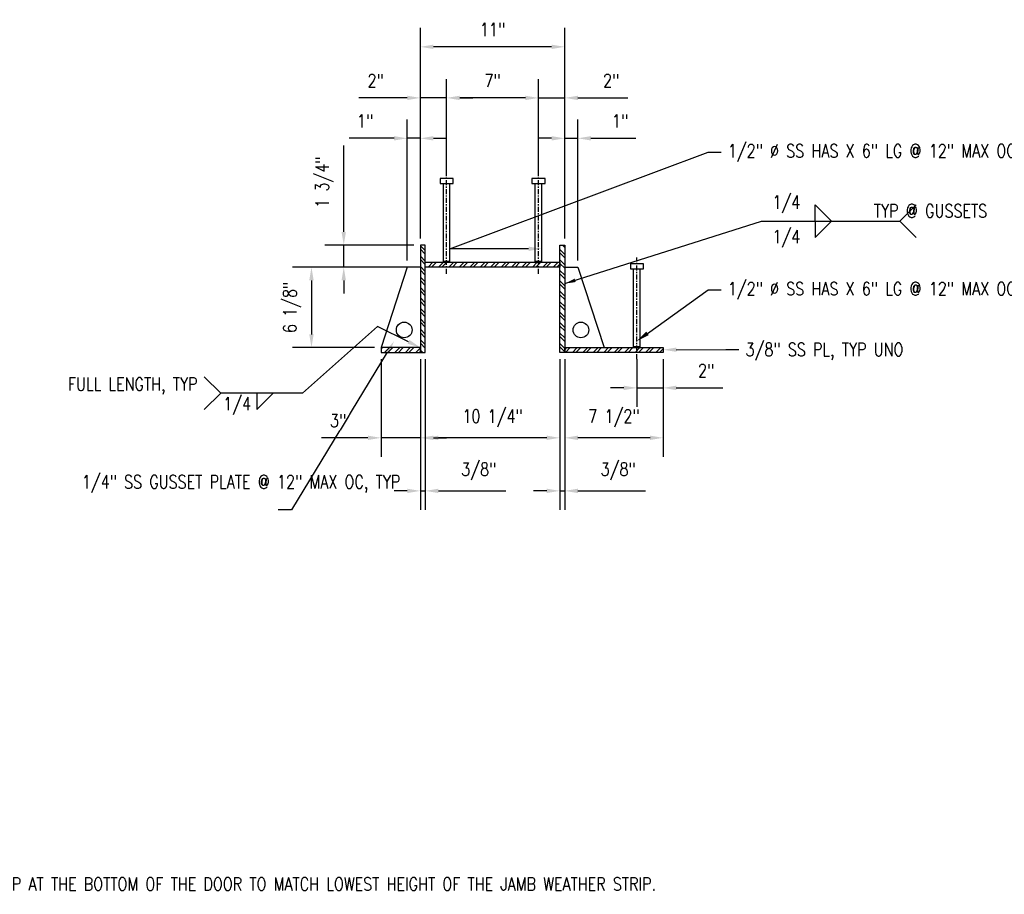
# Model space of a CAD drawing. Header units: inches. Extents: x -969 to 2573, y -473 to 654.
# Tile 13 of 33: x 257 to 332, y -85 to -18. Entities that reach past the tile are written whole.
import ezdxf
from ezdxf import colors
from ezdxf.entities.mleader import LeaderData, LeaderLine
from ezdxf.enums import TextEntityAlignment as Align
from ezdxf.math import Vec2, Vec3

# ---------------------------------------------------------------- set-up
doc = ezdxf.new("R2010")
doc.units = ezdxf.units.IN
doc.header["$LTSCALE"] = 0.5
doc.header["$MEASUREMENT"] = 0
doc.linetypes.add('CENTER2', pattern=[1.125, 0.75, -0.125, 0.125, -0.125])
doc.layers.get('DEFPOINTS').update_dxf_attribs({"color": 140})
for name, color, linetype in [('S-ANNO-DIMS', 1, 'Continuous'), ('S-ANNO-SYMB', 2, 'Continuous'), ('S-ANNO-TEXT', 2, 'Continuous'), ('S-DETL-CNTR', 1, 'CENTER2'), ('S-DETL-MEDM', 3, 'Continuous'), ('S-DETL-PATT', 1, 'Continuous')]:
    doc.layers.add(name, color=color, linetype=linetype)
doc.styles.add('Annotative', font='romans.shx', dxfattribs={"width": 0.8, "height": 0.125})
doc.styles.get("Standard").update_dxf_attribs({"font": 'arial.ttf'})
doc.dimstyles.new('Annotative', dxfattribs={"dimscale": 0, "dimtxt": 0.125, "dimasz": 0.125, "dimexe": 0.18, "dimexo": 0.0625, "dimgap": 0.09, "dimtad": 1, "dimdec": 3, "dimzin": 3, "dimdsep": 46, "dimlunit": 4, "dimtxsty": 'Annotative', "dimcen": 0.09, "dimclrt": 2, "dimazin": 2, "dimtfac": 1, "dimtdec": 3, "dimtmove": 0, "dimatfit": 0, "dimfxl": 1, "dimtfill": 1, "dimfrac": 2, "dimtolj": 1, "dimtzin": 0, "dimarcsym": 0})
doc.dimstyles.new('ISO-25', dxfattribs={"dimtxt": 2.5, "dimasz": 2.5, "dimexe": 1.25, "dimexo": 0.625, "dimtad": 1, "dimtxsty": 'Standard', "dimcen": 2.5, "dimadec": 0, "dimazin": 0, "dimtfac": 1, "dimtmove": 0, "dimatfit": 3, "dimfxl": 1, "dimarcsym": 0})
pattern_1 = [(45, (-271.4748, 42.8204), (-0.39774756, 0.39774756), []), (45, (-271.20965, 42.8204), (-0.39774756, 0.39774756), [])]
pattern_2 = [(135, (-271.4748, 42.8204), (-0.39774756, -0.39774756), []), (135, (-271.4748, 43.08556), (-0.39774756, -0.39774756), [])]

# ---------------------------------------------------------------- blocks, each defined once
blk = doc.blocks.new('_DotBlank')
at = {"color": 0, "linetype": 'ByBlock', "lineweight": -2}
blk.add_line((-0.5, 0), (-1, 0), dxfattribs=at)
blk.add_circle((0, 0), 0.5, dxfattribs=at)
blk = doc.blocks.new('*D116')
at = {"layer": 'DEFPOINTS', "color": 0, "transparency": 16777216}
for p in [(298.577, -43.623), (306.077, -43.623), (298.577, -50.119)]:
    blk.add_point(p, dxfattribs=at)
at = {"layer": 'S-ANNO-DIMS', "color": 0, "lineweight": -2, "transparency": 16777216}
for p, q in [((298.577, -44.123), (298.577, -51.559)), ((306.077, -44.123), (306.077, -51.559)), ((305.077, -50.119), (299.577, -50.119))]:
    blk.add_line(p, q, dxfattribs=at)
at = {"layer": 'S-ANNO-DIMS', "color": 0, "transparency": 16777216}
for points in [[(299.577, -49.952), (299.577, -50.286), (298.577, -50.119)], [(305.077, -49.952), (305.077, -50.286), (306.077, -50.119)]]:
    blk.add_solid(points, dxfattribs=at)
at = {"layer": 'S-ANNO-DIMS', "color": 2, "transparency": 16777216, "insert": (302.327, -48.637), "char_height": 1, "attachment_point": 5, "style": 'Annotative', "bg_fill": 3, "box_fill_scale": 1.25, "bg_fill_color": 256, "bg_fill_true_color": 13158600, "bg_fill_transparency": 0}
blk.add_mtext('\\A1;7 1/2"', dxfattribs=at)
blk = doc.blocks.new('*D117')
at = {"layer": 'DEFPOINTS', "color": 0, "transparency": 16777216}
for p in [(298.202, -43.623), (298.577, -43.623), (298.202, -54.16)]:
    blk.add_point(p, dxfattribs=at)
at = {"layer": 'S-ANNO-DIMS', "color": 0, "lineweight": -2, "transparency": 16777216}
for p, q in [((298.202, -44.123), (298.202, -55.6)), ((298.577, -44.123), (298.577, -55.6)), ((297.202, -54.16), (296.202, -54.16)), ((298.202, -54.16), (298.577, -54.16)), ((299.577, -54.16), (304.722, -54.16))]:
    blk.add_line(p, q, dxfattribs=at)
at = {"layer": 'S-ANNO-DIMS', "color": 0, "transparency": 16777216}
for points in [[(297.202, -53.993), (297.202, -54.327), (298.202, -54.16)], [(299.577, -53.993), (299.577, -54.327), (298.577, -54.16)]]:
    blk.add_solid(points, dxfattribs=at)
at = {"layer": 'S-ANNO-DIMS', "color": 2, "transparency": 16777216, "insert": (302.65, -52.678), "char_height": 1, "attachment_point": 5, "style": 'Annotative', "bg_fill": 3, "box_fill_scale": 1.25, "bg_fill_color": 256, "bg_fill_true_color": 13158600, "bg_fill_transparency": 0}
blk.add_mtext('\\A1;3/8"', dxfattribs=at)
blk = doc.blocks.new('*D118')
at = {"layer": 'DEFPOINTS', "color": 0, "transparency": 16777216}
for p in [(287.952, -43.623), (298.202, -43.623), (287.952, -50.119)]:
    blk.add_point(p, dxfattribs=at)
at = {"layer": 'S-ANNO-DIMS', "color": 0, "lineweight": -2, "transparency": 16777216}
for p, q in [((287.952, -44.123), (287.952, -51.559)), ((298.202, -44.123), (298.202, -51.559)), ((297.202, -50.119), (288.952, -50.119))]:
    blk.add_line(p, q, dxfattribs=at)
at = {"layer": 'S-ANNO-DIMS', "color": 0, "transparency": 16777216}
for points in [[(288.952, -49.952), (288.952, -50.286), (287.952, -50.119)], [(297.202, -49.952), (297.202, -50.286), (298.202, -50.119)]]:
    blk.add_solid(points, dxfattribs=at)
at = {"layer": 'S-ANNO-DIMS', "color": 2, "transparency": 16777216, "insert": (293.077, -48.637), "char_height": 1, "attachment_point": 5, "style": 'Annotative', "bg_fill": 3, "box_fill_scale": 1.25, "bg_fill_color": 256, "bg_fill_true_color": 13158600, "bg_fill_transparency": 0}
blk.add_mtext('\\A1;10 1/4"', dxfattribs=at)
blk = doc.blocks.new('*D119')
at = {"layer": 'DEFPOINTS', "color": 0, "transparency": 16777216}
for p in [(287.577, -43.623), (287.952, -43.623), (287.577, -54.16)]:
    blk.add_point(p, dxfattribs=at)
at = {"layer": 'S-ANNO-DIMS', "color": 0, "lineweight": -2, "transparency": 16777216}
for p, q in [((287.577, -44.123), (287.577, -55.6)), ((287.952, -44.123), (287.952, -55.6)), ((286.577, -54.16), (285.577, -54.16)), ((287.577, -54.16), (287.952, -54.16)), ((288.952, -54.16), (294.097, -54.16))]:
    blk.add_line(p, q, dxfattribs=at)
at = {"layer": 'S-ANNO-DIMS', "color": 0, "transparency": 16777216}
for points in [[(286.577, -53.993), (286.577, -54.327), (287.577, -54.16)], [(288.952, -53.993), (288.952, -54.327), (287.952, -54.16)]]:
    blk.add_solid(points, dxfattribs=at)
at = {"layer": 'S-ANNO-DIMS', "color": 2, "transparency": 16777216, "insert": (292.025, -52.678), "char_height": 1, "attachment_point": 5, "style": 'Annotative', "bg_fill": 3, "box_fill_scale": 1.25, "bg_fill_color": 256, "bg_fill_true_color": 13158600, "bg_fill_transparency": 0}
blk.add_mtext('\\A1;3/8"', dxfattribs=at)
blk = doc.blocks.new('*D120')
at = {"layer": 'DEFPOINTS', "color": 0, "transparency": 16777216}
for p in [(284.577, -43.623), (287.577, -43.623), (284.577, -50.119)]:
    blk.add_point(p, dxfattribs=at)
at = {"layer": 'S-ANNO-DIMS', "color": 0, "lineweight": -2, "transparency": 16777216}
for p, q in [((284.577, -44.123), (284.577, -51.559)), ((287.577, -44.123), (287.577, -51.559)), ((283.577, -50.119), (280.033, -50.119)), ((287.577, -50.119), (284.577, -50.119)), ((288.577, -50.119), (289.577, -50.119))]:
    blk.add_line(p, q, dxfattribs=at)
at = {"layer": 'S-ANNO-DIMS', "color": 0, "transparency": 16777216}
for points in [[(283.577, -49.952), (283.577, -50.286), (284.577, -50.119)], [(288.577, -49.952), (288.577, -50.286), (287.577, -50.119)]]:
    blk.add_solid(points, dxfattribs=at)
at = {"layer": 'S-ANNO-DIMS', "color": 2, "transparency": 16777216, "insert": (281.305, -48.804), "char_height": 1, "attachment_point": 5, "style": 'Annotative', "bg_fill": 3, "box_fill_scale": 1.25, "bg_fill_color": 256, "bg_fill_true_color": 13158600, "bg_fill_transparency": 0}
blk.add_mtext('\\A1;3"', dxfattribs=at)
blk = doc.blocks.new('*D121')
at = {"layer": 'DEFPOINTS', "color": 0, "transparency": 16777216}
for p in [(296.577, -24.226), (298.577, -29.436), (296.577, -30.373)]:
    blk.add_point(p, dxfattribs=at)
at = {"layer": 'S-ANNO-DIMS', "color": 0, "lineweight": -2, "transparency": 16777216}
for p, q in [((296.577, -29.873), (296.577, -22.786)), ((298.577, -28.936), (298.577, -22.786)), ((295.577, -24.226), (294.577, -24.226)), ((296.577, -24.226), (298.577, -24.226)), ((299.577, -24.226), (303.387, -24.226))]:
    blk.add_line(p, q, dxfattribs=at)
at = {"layer": 'S-ANNO-DIMS', "color": 0, "transparency": 16777216}
for points in [[(295.577, -24.06), (295.577, -24.393), (296.577, -24.226)], [(299.577, -24.06), (299.577, -24.393), (298.577, -24.226)]]:
    blk.add_solid(points, dxfattribs=at)
at = {"layer": 'S-ANNO-DIMS', "color": 2, "transparency": 16777216, "insert": (302.114, -22.911), "char_height": 1, "attachment_point": 5, "style": 'Annotative', "bg_fill": 3, "box_fill_scale": 1.25, "bg_fill_color": 256, "bg_fill_true_color": 13158600, "bg_fill_transparency": 0}
blk.add_mtext('\\A1;2"', dxfattribs=at)
blk = doc.blocks.new('*D122')
at = {"layer": 'DEFPOINTS', "color": 0, "transparency": 16777216}
for p in [(289.577, -24.226), (289.577, -30.373), (287.577, -32.436)]:
    blk.add_point(p, dxfattribs=at)
at = {"layer": 'S-ANNO-DIMS', "color": 0, "lineweight": -2, "transparency": 16777216}
for p, q in [((287.577, -31.936), (287.577, -22.786)), ((289.577, -29.873), (289.577, -22.786)), ((286.577, -24.226), (282.898, -24.226)), ((289.577, -24.226), (287.577, -24.226)), ((290.577, -24.226), (291.577, -24.226))]:
    blk.add_line(p, q, dxfattribs=at)
at = {"layer": 'S-ANNO-DIMS', "color": 0, "transparency": 16777216}
for points in [[(286.577, -24.06), (286.577, -24.393), (287.577, -24.226)], [(290.577, -24.06), (290.577, -24.393), (289.577, -24.226)]]:
    blk.add_solid(points, dxfattribs=at)
at = {"layer": 'S-ANNO-DIMS', "color": 2, "transparency": 16777216, "insert": (284.17, -22.911), "char_height": 1, "attachment_point": 5, "style": 'Annotative', "bg_fill": 3, "box_fill_scale": 1.25, "bg_fill_color": 256, "bg_fill_true_color": 13158600, "bg_fill_transparency": 0}
blk.add_mtext('\\A1;2"', dxfattribs=at)
blk = doc.blocks.new('*D123')
at = {"layer": 'DEFPOINTS', "color": 0, "transparency": 16777216}
for p in [(289.577, -24.226), (289.577, -30.373), (296.577, -30.373)]:
    blk.add_point(p, dxfattribs=at)
at = {"layer": 'S-ANNO-DIMS', "color": 0, "lineweight": -2, "transparency": 16777216}
for p, q in [((289.577, -29.873), (289.577, -22.786)), ((296.577, -29.873), (296.577, -22.786)), ((295.577, -24.226), (290.577, -24.226))]:
    blk.add_line(p, q, dxfattribs=at)
at = {"layer": 'S-ANNO-DIMS', "color": 0, "transparency": 16777216}
for points in [[(290.577, -24.06), (290.577, -24.393), (289.577, -24.226)], [(295.577, -24.06), (295.577, -24.393), (296.577, -24.226)]]:
    blk.add_solid(points, dxfattribs=at)
at = {"layer": 'S-ANNO-DIMS', "color": 2, "transparency": 16777216, "insert": (293.077, -22.911), "char_height": 1, "attachment_point": 5, "style": 'Annotative', "bg_fill": 3, "box_fill_scale": 1.25, "bg_fill_color": 256, "bg_fill_true_color": 13158600, "bg_fill_transparency": 0}
blk.add_mtext('\\A1;7"', dxfattribs=at)
blk = doc.blocks.new('*D124')
at = {"layer": 'DEFPOINTS', "color": 0, "transparency": 16777216}
for p in [(287.577, -20.334), (287.577, -35.436), (298.577, -35.436)]:
    blk.add_point(p, dxfattribs=at)
at = {"layer": 'S-ANNO-DIMS', "color": 0, "lineweight": -2, "transparency": 16777216}
for p, q in [((287.577, -34.936), (287.577, -18.894)), ((298.577, -34.936), (298.577, -18.894)), ((297.577, -20.334), (288.577, -20.334))]:
    blk.add_line(p, q, dxfattribs=at)
at = {"layer": 'S-ANNO-DIMS', "color": 0, "transparency": 16777216}
for points in [[(288.577, -20.168), (288.577, -20.501), (287.577, -20.334)], [(297.577, -20.168), (297.577, -20.501), (298.577, -20.334)]]:
    blk.add_solid(points, dxfattribs=at)
at = {"layer": 'S-ANNO-DIMS', "color": 2, "transparency": 16777216, "insert": (293.077, -19.019), "char_height": 1, "attachment_point": 5, "style": 'Annotative', "bg_fill": 3, "box_fill_scale": 1.25, "bg_fill_color": 256, "bg_fill_true_color": 13158600, "bg_fill_transparency": 0}
blk.add_mtext('\\A1;11"', dxfattribs=at)
blk = doc.blocks.new('*D125')
at = {"layer": 'DEFPOINTS', "color": 0, "transparency": 16777216}
for p in [(298.577, -27.304), (298.577, -35.436), (299.577, -37.123)]:
    blk.add_point(p, dxfattribs=at)
at = {"layer": 'S-ANNO-DIMS', "color": 0, "lineweight": -2, "transparency": 16777216}
for p, q in [((298.577, -34.936), (298.577, -25.864)), ((299.577, -36.623), (299.577, -25.864)), ((297.577, -27.304), (296.577, -27.304)), ((298.577, -27.304), (299.577, -27.304)), ((300.577, -27.304), (304.008, -27.304))]:
    blk.add_line(p, q, dxfattribs=at)
at = {"layer": 'S-ANNO-DIMS', "color": 0, "transparency": 16777216}
for points in [[(297.577, -27.138), (297.577, -27.471), (298.577, -27.304)], [(300.577, -27.138), (300.577, -27.471), (299.577, -27.304)]]:
    blk.add_solid(points, dxfattribs=at)
at = {"layer": 'S-ANNO-DIMS', "color": 2, "transparency": 16777216, "insert": (302.793, -25.989), "char_height": 1, "attachment_point": 5, "style": 'Annotative', "bg_fill": 3, "box_fill_scale": 1.25, "bg_fill_color": 256, "bg_fill_true_color": 13158600, "bg_fill_transparency": 0}
blk.add_mtext('\\A1;1"', dxfattribs=at)
blk = doc.blocks.new('*D126')
at = {"layer": 'DEFPOINTS', "color": 0, "transparency": 16777216}
for p in [(286.577, -27.304), (287.577, -35.436), (286.577, -37.123)]:
    blk.add_point(p, dxfattribs=at)
at = {"layer": 'S-ANNO-DIMS', "color": 0, "lineweight": -2, "transparency": 16777216}
for p, q in [((286.577, -36.623), (286.577, -25.864)), ((287.577, -34.936), (287.577, -25.864)), ((285.577, -27.304), (282.147, -27.304)), ((287.577, -27.304), (286.577, -27.304)), ((288.577, -27.304), (289.577, -27.304))]:
    blk.add_line(p, q, dxfattribs=at)
at = {"layer": 'S-ANNO-DIMS', "color": 0, "transparency": 16777216}
for points in [[(285.577, -27.138), (285.577, -27.471), (286.577, -27.304)], [(288.577, -27.138), (288.577, -27.471), (287.577, -27.304)]]:
    blk.add_solid(points, dxfattribs=at)
at = {"layer": 'S-ANNO-DIMS', "color": 2, "transparency": 16777216, "insert": (283.362, -25.989), "char_height": 1, "attachment_point": 5, "style": 'Annotative', "bg_fill": 3, "box_fill_scale": 1.25, "bg_fill_color": 256, "bg_fill_true_color": 13158600, "bg_fill_transparency": 0}
blk.add_mtext('\\A1;1"', dxfattribs=at)
blk = doc.blocks.new('*D127')
at = {"layer": 'DEFPOINTS', "color": 0, "transparency": 16777216}
for p in [(304.077, -43.623), (306.077, -43.623), (304.077, -46.315)]:
    blk.add_point(p, dxfattribs=at)
at = {"layer": 'S-ANNO-DIMS', "color": 0, "lineweight": -2, "transparency": 16777216}
for p, q in [((304.077, -44.123), (304.077, -47.755)), ((306.077, -44.123), (306.077, -47.755)), ((303.077, -46.315), (302.077, -46.315)), ((304.077, -46.315), (306.077, -46.315)), ((307.077, -46.315), (310.622, -46.315))]:
    blk.add_line(p, q, dxfattribs=at)
at = {"layer": 'S-ANNO-DIMS', "color": 0, "transparency": 16777216}
for points in [[(303.077, -46.148), (303.077, -46.481), (304.077, -46.315)], [(307.077, -46.148), (307.077, -46.481), (306.077, -46.315)]]:
    blk.add_solid(points, dxfattribs=at)
at = {"layer": 'S-ANNO-DIMS', "color": 2, "transparency": 16777216, "insert": (309.35, -44.999), "char_height": 1, "attachment_point": 5, "style": 'Annotative', "bg_fill": 3, "box_fill_scale": 1.25, "bg_fill_color": 256, "bg_fill_true_color": 13158600, "bg_fill_transparency": 0}
blk.add_mtext('\\A1;2"', dxfattribs=at)
blk = doc.blocks.new('*U59')
for p in [(-5, 5), (-5, -5)]:
    blk.add_line(p, (0, 0))
at = {"style": 'Annotative', "width": 0.8}
blk.add_attdef('TEXT1-1', text='', height=0.125, dxfattribs=at).set_placement((-2.99, 0), align=Align.MIDDLE_RIGHT)
blk = doc.blocks.new('*D128')
at = {"layer": 'DEFPOINTS', "color": 0, "transparency": 16777216}
for p in [(287.577, -35.436), (281.738, -37.123), (287.577, -37.123)]:
    blk.add_point(p, dxfattribs=at)
at = {"layer": 'S-ANNO-DIMS', "color": 0, "lineweight": -2, "transparency": 16777216}
for p, q in [((281.738, -34.436), (281.738, -27.844)), ((287.077, -35.436), (280.298, -35.436)), ((281.738, -37.123), (281.738, -35.436)), ((287.077, -37.123), (280.298, -37.123)), ((281.738, -38.123), (281.738, -39.123))]:
    blk.add_line(p, q, dxfattribs=at)
at = {"layer": 'S-ANNO-DIMS', "color": 0, "transparency": 16777216}
for points in [[(281.571, -34.436), (281.904, -34.436), (281.738, -35.436)], [(281.571, -38.123), (281.904, -38.123), (281.738, -37.123)]]:
    blk.add_solid(points, dxfattribs=at)
at = {"layer": 'S-ANNO-DIMS', "color": 2, "transparency": 16777216, "insert": (280.256, -30.64), "char_height": 1, "attachment_point": 5, "rotation": 90, "style": 'Annotative', "bg_fill": 3, "box_fill_scale": 1.25, "bg_fill_color": 256, "bg_fill_true_color": 13158600, "bg_fill_transparency": 0}
blk.add_mtext('\\A1;1 3/4"', dxfattribs=at)
blk = doc.blocks.new('*D129')
at = {"layer": 'DEFPOINTS', "color": 0, "transparency": 16777216}
for p in [(286.577, -37.123), (279.279, -43.248), (284.577, -43.248)]:
    blk.add_point(p, dxfattribs=at)
at = {"layer": 'S-ANNO-DIMS', "color": 0, "lineweight": -2, "transparency": 16777216}
for p, q in [((286.077, -37.123), (277.839, -37.123)), ((279.279, -38.123), (279.279, -42.248)), ((284.077, -43.248), (277.839, -43.248))]:
    blk.add_line(p, q, dxfattribs=at)
at = {"layer": 'S-ANNO-DIMS', "color": 0, "transparency": 16777216}
for points in [[(279.112, -38.123), (279.445, -38.123), (279.279, -37.123)], [(279.112, -42.248), (279.445, -42.248), (279.279, -43.248)]]:
    blk.add_solid(points, dxfattribs=at)
at = {"layer": 'S-ANNO-DIMS', "color": 2, "transparency": 16777216, "insert": (277.797, -40.186), "char_height": 1, "attachment_point": 5, "rotation": 90, "style": 'Annotative', "bg_fill": 3, "box_fill_scale": 1.25, "bg_fill_color": 256, "bg_fill_true_color": 13158600, "bg_fill_transparency": 0}
blk.add_mtext('\\A1;6 1/8"', dxfattribs=at)
blk = doc.blocks.new('*U60')
for p, q in [((13, 0), (13, -5)), ((13, -5), (18, 0))]:
    blk.add_line(p, q)
at = {"style": 'Annotative', "width": 0.8}
blk.add_attdef('SIZE', text='', height=0.125, dxfattribs=at).set_placement((10.5, -1.62), align=Align.TOP_RIGHT)
blk.add_attdef('SPACING', text='', height=0.125, dxfattribs=at).set_placement((18.32, -1.62), align=Align.TOP_LEFT)

msp = doc.modelspace()

# ---------------------------------------------------------------- hatches: boundary and pattern name
at = {"layer": 'S-DETL-PATT', "linetype": 'Continuous', "lineweight": 0}
h = msp.add_hatch(dxfattribs=at)
h.set_pattern_fill('ANSI32', color=8, scale=1.5, angle=90)
h.set_pattern_definition(pattern_2)
h.paths.add_polyline_path([(287.5775, -35.436), (287.5775, -43.6235), (287.9525, -43.6235), (287.9525, -35.436)])
h = msp.add_hatch(dxfattribs=at)
h.set_pattern_fill('ANSI32', color=8, scale=1.5, angle=90)
h.set_pattern_definition(pattern_2)
h.paths.add_polyline_path([(298.5775, -35.436), (298.5775, -43.6235), (298.2025, -43.6235), (298.2025, -35.436)])
h = msp.add_hatch(dxfattribs=at)
h.set_pattern_fill('ANSI32', color=8, scale=1.5)
h.set_pattern_definition(pattern_1)
h.paths.add_polyline_path([(289.5775, -36.7485), (289.5775, -37.1235), (287.9525, -37.1235), (287.9525, -36.7485)])
h = msp.add_hatch(dxfattribs=at)
h.set_pattern_fill('ANSI32', color=8, scale=1.5)
h.set_pattern_definition(pattern_1)
h.paths.add_polyline_path([(296.5775, -36.7485), (296.5775, -37.1235), (289.5775, -37.1235), (289.5775, -36.7485)])
h = msp.add_hatch(dxfattribs=at)
h.set_pattern_fill('ANSI32', color=8, scale=1.5)
h.set_pattern_definition(pattern_1)
h.paths.add_polyline_path([(296.5775, -37.1235), (296.5775, -36.7485), (298.2025, -36.7485), (298.2025, -37.1235)])
h = msp.add_hatch(dxfattribs=at)
h.set_pattern_fill('ANSI32', color=8, scale=1.5)
h.set_pattern_definition(pattern_1)
h.paths.add_polyline_path([(284.5775, -43.2485), (284.5775, -43.6235), (287.5775, -43.6235), (287.5775, -43.2485)])
h = msp.add_hatch(dxfattribs=at)
h.set_pattern_fill('ANSI32', color=8, scale=1.5)
h.set_pattern_definition(pattern_1)
h.paths.add_polyline_path([(306.0775, -43.2485), (306.0775, -43.6235), (298.5775, -43.6235), (298.5775, -43.2485)])

# ---------------------------------------------------------------- linework, layer by layer
at = {"layer": 'S-ANNO-TEXT', "linetype": 'Continuous'}
msp.add_line((278.6036, -46.7178), (272.3599, -46.7178), dxfattribs=at)
at = {"layer": 'S-DETL-CNTR'}
for p, q in [((289.5775, -37.6235), (289.5775, -29.8735)), ((296.5775, -37.6235), (296.5775, -29.8735)), ((304.0775, -44.1235), (304.0775, -36.3735))]:
    msp.add_line(p, q, dxfattribs=at)
at = {"layer": 'S-DETL-MEDM'}
for p, q in [((289.3275, -36.686), (289.3275, -30.7485)), ((289.8275, -36.686), (289.8275, -30.7485)), ((296.3275, -36.686), (296.3275, -30.7485)), ((296.8275, -36.686), (296.8275, -30.7485)), ((286.5775, -37.1235), (284.5775, -43.2485)), ((287.5775, -37.1235), (286.5775, -37.1235)), ((298.5775, -37.1235), (299.5775, -37.1235)), ((299.5775, -37.1235), (301.5775, -43.2485)), ((303.8275, -43.186), (303.8275, -37.2485)), ((304.3275, -43.186), (304.3275, -37.2485))]:
    msp.add_line(p, q, dxfattribs=at)
for points in [[(290.0775, -30.7485), (290.0775, -30.3735), (289.0775, -30.3735), (289.0775, -30.7485)], [(297.0775, -30.7485), (297.0775, -30.3735), (296.0775, -30.3735), (296.0775, -30.7485)], [(287.5775, -35.436), (287.5775, -43.6235), (287.9525, -43.6235), (287.9525, -35.436)], [(298.5775, -35.436), (298.5775, -43.6235), (298.2025, -43.6235), (298.2025, -35.436)], [(298.2025, -37.1235), (287.9525, -37.1235), (287.9525, -36.7485), (298.2025, -36.7485)], [(304.5775, -37.2485), (304.5775, -36.8735), (303.5775, -36.8735), (303.5775, -37.2485)], [(284.5775, -43.6235), (287.5775, -43.6235), (287.5775, -43.2485), (284.5775, -43.2485)], [(306.0775, -43.6235), (298.5775, -43.6235), (298.5775, -43.2485), (306.0775, -43.2485)], [(304.265, -43.2485), (304.3275, -43.186), (303.8275, -43.186), (303.89, -43.2485)]]:
    msp.add_lwpolyline(points, close=True, dxfattribs=at)
for points in [[(289.765, -36.7485), (289.8275, -36.686), (289.3275, -36.686), (289.39, -36.7485)], [(296.765, -36.7485), (296.8275, -36.686), (296.3275, -36.686), (296.39, -36.7485)]]:
    msp.add_lwpolyline(points, dxfattribs=at)
for centre in [(286.3439, -41.902), (299.8111, -41.902)]:
    msp.add_circle(centre, 0.5975, dxfattribs=at)

# ---------------------------------------------------------------- block references
at = {"layer": 'S-ANNO-TEXT', "linetype": 'Continuous', "xscale": -0.24975, "yscale": 0.24975, "zscale": 0.24975, "rotation": 180}
msp.add_blockref('*U60', (314.418, -33.6097), dxfattribs=at)
at = {"layer": 'S-ANNO-TEXT', "linetype": 'Continuous', "yscale": 0.24975, "zscale": 0.24975}
for name, p, xscale in [('*U59', (324.1087, -33.6097), -0.24975), ('*U60', (314.418, -33.6097), 0.24975), ('*U59', (272.3599, -46.7178), 0.24975), ('*U60', (271.8614, -46.7178), 0.24975)]:
    msp.add_blockref(name, p, dxfattribs=dict(at, xscale=xscale))

# ---------------------------------------------------------------- texts
at = {"layer": 'S-ANNO-TEXT', "linetype": 'Continuous', "char_height": 1, "attachment_point": 3, "style": 'Annotative'}
for s, insert, width in [('1/4', (316.5284, -31.6681), 9.506348), ('TYP @ GUSSETS', (330.7722, -32.3249), 9.506348), ('1/4', (316.5284, -34.2911), 9.506348), ('FULL LENGTH, TYP', (270.5942, -45.5246), 9.506348), ('1/4', (274.6737, -47.023), 2.462179)]:
    msp.add_mtext(s, dxfattribs=dict(at, insert=insert, width=width))

# ---------------------------------------------------------------- leaders
at = {"layer": 'S-ANNO-TEXT', "linetype": 'Continuous'}
ml = msp.add_multileader_mtext('Standard', dxfattribs=at)
ml.set_content('\\A1;{\\C256;1/2" %%C SS HAS X 6" LG @ 12" MAX OC, TYP }', color=2, style='Annotative')
ml.set_leader_properties(color=1)
ml.build(insert=Vec2(0, 0))
ml.multileader.update_dxf_attribs({"text_right_attachment_type": 3, "dogleg_length": 0.125, "arrow_head_size": 1, "scale": 8})
ctx = ml.context
ctx.base_point, ctx.scale, ctx.char_height, ctx.arrow_head_size, ctx.landing_gap_size, ctx.plane_origin = Vec3(310.5008, -38.8541), 8, 1, 1, 0.5, Vec3(719.8753, -461.7645)
ctx.right_attachment = 3
notes = []
notes.append((ctx, [(1, (1, 1, 0), (309.5008, -38.8541), (1, 0), 1, [(0, [(304.0775, -42.7485)], 0, [])])]))
ctx.mtext.insert, ctx.mtext.width, ctx.mtext.defined_height = Vec3(311.0008, -38.2589), 20.747157, 2.6619
ml = msp.add_multileader_mtext('Standard', dxfattribs=at)
ml.set_content('\\A1;FACE OF BLAST PILASTER', color=2, style='Annotative')
ml.set_leader_properties(color=1)
ml.build(insert=Vec2(0, 0))
ml.multileader.update_dxf_attribs({"text_right_attachment_type": 3, "dogleg_length": 0.125, "arrow_head_size": 1, "scale": 8})
ctx = ml.context
ctx.base_point, ctx.scale, ctx.char_height, ctx.arrow_head_size, ctx.landing_gap_size, ctx.plane_origin = Vec3(177.7612, -45.6939), 8, 1, 1, 0.25, Vec3(-231.3609, -473.0602)
ctx.right_attachment = 3
notes.append((ctx, [(0, (1, 1, 0), (176.7612, -45.6939), (1, 0), 1, [(0, [(164.6716, -53.5776)], 0, [])])]))
ctx.mtext.insert, ctx.mtext.width, ctx.mtext.defined_height = Vec3(178.0112, -45.1939), 18.344732, 2.6619
ml = msp.add_multileader_mtext('Standard', dxfattribs=at)
ml.set_content('\\A1;REINFORCING, SEE S-502', color=2, style='Annotative')
ml.set_leader_properties(color=1)
ml.set_arrow_properties(name='DOTBLANK')
ml.build(insert=Vec2(0, 0))
ml.multileader.update_dxf_attribs({"text_right_attachment_type": 3, "dogleg_length": 0.125, "arrow_head_size": 1, "scale": 8})
ctx = ml.context
ctx.base_point, ctx.scale, ctx.char_height, ctx.arrow_head_size, ctx.landing_gap_size, ctx.plane_origin = Vec3(197.1164, -49.6521), 8, 1, 1, 0.25, Vec3(602.4113, -475.5571)
ctx.right_attachment = 3
notes.append((ctx, [(1, (1, 1, 0), (196.1164, -49.6521), (1, 0), 1, [(0, [(191.8664, -55.6468)], 0, [])])]))
ctx.mtext.insert, ctx.mtext.width, ctx.mtext.defined_height = Vec3(197.3664, -49.1521), 12.450853, 2.6619
ml = msp.add_multileader_mtext('Standard', dxfattribs=at)
ml.set_content('\\A1;REINFORCING, SEE S-502', color=2, style='Annotative')
ml.set_leader_properties(color=1)
ml.build(insert=Vec2(0, 0))
ml.multileader.update_dxf_attribs({"text_right_attachment_type": 3, "dogleg_length": 0.125, "arrow_head_size": 1, "scale": 8})
ctx = ml.context
ctx.base_point, ctx.scale, ctx.char_height, ctx.arrow_head_size, ctx.landing_gap_size, ctx.plane_origin = Vec3(197.1164, -55.4591), 8, 1, 1, 0.25, Vec3(-246.3051, -479.6958)
ctx.right_attachment = 3
notes.append((ctx, [(0, (1, 1, 0), (196.1164, -55.4591), (1, 0), 1, [(1, [(193.2339, -59.6803), (192.6075, -58.7209)], 0, [])])]))
ctx.mtext.insert, ctx.mtext.width, ctx.mtext.defined_height = Vec3(197.3664, -54.9591), 11.118988, 2.6619
ml = msp.add_multileader_mtext('Standard', dxfattribs=at)
ml.set_content('\\A1;ILD BEYOND', color=2, style='Annotative')
ml.set_leader_properties(color=1)
ml.build(insert=Vec2(0, 0))
ml.multileader.update_dxf_attribs({"text_right_attachment_type": 3, "dogleg_length": 0.125, "arrow_head_size": 1, "scale": 8})
ctx = ml.context
ctx.base_point, ctx.scale, ctx.char_height, ctx.arrow_head_size, ctx.landing_gap_size, ctx.plane_origin = Vec3(197.1164, -64.1282), 8, 1, 1, 0.25, Vec3(-212.0056, -488.6743)
ctx.right_attachment = 3
notes.append((ctx, [(0, (1, 1, 0), (196.1164, -64.1282), (1, 0), 1, [(0, [(178.2966, -68.1417)], 0, [])])]))
ctx.mtext.insert, ctx.mtext.width, ctx.mtext.defined_height = Vec3(197.3664, -63.6282), 24.216334, 2.6619
ml = msp.add_multileader_mtext('Standard', dxfattribs=at)
ml.set_content('\\A1;SEE C3/S-510 FOR SECURITY PILASTER POCKET WELDMENT', color=2, style='Annotative')
ml.set_leader_properties(color=1)
ml.build(insert=Vec2(0, 0))
ml.multileader.update_dxf_attribs({"text_right_attachment_type": 3, "dogleg_length": 0.125, "arrow_head_size": 1, "scale": 8})
ctx = ml.context
ctx.base_point, ctx.scale, ctx.char_height, ctx.arrow_head_size, ctx.landing_gap_size, ctx.plane_origin = Vec3(197.1164, -66.8383), 8, 1, 1, 0.25, Vec3(-212.1331, -494.2776)
ctx.right_attachment = 3
notes.append((ctx, [(0, (1, 1, 0), (196.1164, -66.8383), (1, 0), 1, [(0, [(178.6716, -74.1372)], 0, [])])]))
ctx.mtext.insert, ctx.mtext.width, ctx.mtext.defined_height = Vec3(197.3664, -66.3383), 15.137142, 2.6619
ml = msp.add_multileader_mtext('Standard', dxfattribs=at)
ml.set_content('\\A1;{\\C256;2" NEOPRENE WEATHER STRIP (CONT) FASTEN W/ FLAT HEAD SOCKET CAP SCREWS @ 6" OC. WEATHER STRIP AT THE BOTTOM OF THE DOOR TO MATCH LOWEST HEIGHT OF THE JAMB WEATHER STRIP.}', color=2, style='Annotative')
ml.set_leader_properties(color=1)
ml.build(insert=Vec2(0, 0))
ml.multileader.update_dxf_attribs({"text_right_attachment_type": 3, "dogleg_length": 0.125, "arrow_head_size": 1, "scale": 8})
ctx = ml.context
ctx.base_point, ctx.scale, ctx.char_height, ctx.arrow_head_size, ctx.landing_gap_size, ctx.plane_origin = Vec3(197.1164, -84.1041), 8, 1, 1, 0.25, Vec3(-258.2671, -509.065)
ctx.right_attachment = 3
notes.append((ctx, [(0, (1, 1, 0), (196.1164, -84.1041), (1, 0), 1, [(1, [(168.6594, -79.9122), (178.6491, -80.0453)], 0, [])])]))
ctx.mtext.insert, ctx.mtext.width, ctx.mtext.defined_height = Vec3(197.3664, -83.6041), 23.655842, 2.548
for ctx, leaders in notes:
    for number, flags, end, landing, length, lines in leaders:
        leader = LeaderData()
        leader.index, (leader.has_last_leader_line, leader.has_dogleg_vector, leader.attachment_direction) = number, flags
        leader.last_leader_point, leader.dogleg_vector, leader.dogleg_length = Vec3(end), Vec3(landing), length
        for number, points, colour, breaks in lines:
            line = LeaderLine()
            line.index, line.vertices, line.color, line.breaks = number, Vec3.list(points), colors.encode_raw_color(colour), breaks
            leader.lines.append(line)
        ctx.leaders.append(leader)

# ---------------------------------------------------------------- next in the draw order: dimensions: what is measured, and where the dimension line sits
at = {"layer": 'S-ANNO-DIMS'}
for base, p1, p2, picture, middle in [((289.5775, -24.2263), (287.5775, -32.436), (289.5775, -30.3735), '*D122', (284.1705, -24.2263)), ((296.5775, -24.2263), (298.5775, -29.436), (296.5775, -30.3735), '*D121', (302.1142, -24.2263))]:
    dim = msp.add_linear_dim(base=base, p1=p1, p2=p2, angle=180, dimstyle='Annotative', override={"dimpost": '\\X'}, dxfattribs=at)
    dim.commit()
    dim.dimension.update_dxf_attribs({"geometry": picture, "text_midpoint": middle, "dimtype": 160})
dim = msp.add_linear_dim(base=(298.5775, -50.1189), p1=(306.0775, -43.6235), p2=(298.5775, -43.6235), angle=180, dimstyle='Annotative', override={"dimpost": '\\X'}, dxfattribs=at)
dim.commit()
dim.dimension.update_dxf_attribs({"geometry": '*D116', "text_midpoint": (302.3275, -48.637)})

# ---------------------------------------------------------------- next in the draw order: dimensions: what is measured, and where the dimension line sits
dim = msp.add_linear_dim(base=(289.5775, -24.2263), p1=(296.5775, -30.3735), p2=(289.5775, -30.3735), angle=180, dimstyle='Annotative', override={"dimpost": '\\X'}, dxfattribs=at)
dim.commit()
dim.dimension.update_dxf_attribs({"geometry": '*D123', "text_midpoint": (293.0775, -22.9111)})
dim = msp.add_linear_dim(base=(298.2025, -54.16), p1=(298.5775, -43.6235), p2=(298.2025, -43.6235), angle=180, dimstyle='Annotative', override={"dimpost": '\\X'}, dxfattribs=at)
dim.commit()
dim.dimension.update_dxf_attribs({"geometry": '*D117', "text_midpoint": (302.6499, -54.16), "dimtype": 160})

# ---------------------------------------------------------------- next in the draw order: dimensions: what is measured, and where the dimension line sits
for base, p1, p2, picture, middle in [((287.5775, -20.3342), (298.5775, -35.436), (287.5775, -35.436), '*D124', (293.0775, -19.0189)), ((287.9525, -50.1189), (298.2025, -43.6235), (287.9525, -43.6235), '*D118', (293.0775, -48.637))]:
    dim = msp.add_linear_dim(base=base, p1=p1, p2=p2, angle=180, dimstyle='Annotative', override={"dimpost": '\\X'}, dxfattribs=at)
    dim.commit()
    dim.dimension.update_dxf_attribs({"geometry": picture, "text_midpoint": middle})
dim = msp.add_linear_dim(base=(304.0775, -46.3146), p1=(306.0775, -43.6235), p2=(304.0775, -43.6235), angle=180, dimstyle='Annotative', override={"dimpost": '\\X'}, dxfattribs=at)
dim.commit()
dim.dimension.update_dxf_attribs({"geometry": '*D127', "text_midpoint": (309.3499, -46.3146), "dimtype": 160})

# ---------------------------------------------------------------- next in the draw order: dimensions: what is measured, and where the dimension line sits
for base, p1, p2, picture, middle in [((286.5775, -27.3044), (287.5775, -35.436), (286.5775, -37.1235), '*D126', (283.3622, -27.3044)), ((298.5775, -27.3044), (299.5775, -37.1235), (298.5775, -35.436), '*D125', (302.7927, -27.3044)), ((287.5775, -54.16), (287.9525, -43.6235), (287.5775, -43.6235), '*D119', (292.0249, -54.16))]:
    dim = msp.add_linear_dim(base=base, p1=p1, p2=p2, angle=180, dimstyle='Annotative', override={"dimpost": '\\X'}, dxfattribs=at)
    dim.commit()
    dim.dimension.update_dxf_attribs({"geometry": picture, "text_midpoint": middle, "dimtype": 160})

# ---------------------------------------------------------------- next in the draw order: leaders
at = {"layer": 'S-ANNO-TEXT', "linetype": 'Continuous'}
ml = msp.add_multileader_mtext('Standard', dxfattribs=at)
ml.set_content('\\A1;{\\C256;3/8" SS PL, TYP UNO}', color=2, style='Annotative')
ml.set_leader_properties(color=1)
ml.build(insert=Vec2(0, 0))
ml.multileader.update_dxf_attribs({"text_right_attachment_type": 3, "dogleg_length": 0.125, "arrow_head_size": 1, "scale": 8})
ctx = ml.context
ctx.base_point, ctx.scale, ctx.char_height, ctx.arrow_head_size, ctx.landing_gap_size, ctx.plane_origin = Vec3(311.8535, -43.3885), 8, 1, 1, 0.5, Vec3(720.3753, -460.6666)
ctx.right_attachment = 3
notes = []
notes.append((ctx, [(1, (1, 1, 0), (310.8535, -43.3885), (1, 0), 1, [(0, [(306.0775, -43.4102)], 0, [])])]))
ctx.mtext.insert, ctx.mtext.width, ctx.mtext.defined_height = Vec3(312.3535, -42.8885), 9.732377, 8.7969
for ctx, leaders in notes:
    for number, flags, end, landing, length, lines in leaders:
        leader = LeaderData()
        leader.index, (leader.has_last_leader_line, leader.has_dogleg_vector, leader.attachment_direction) = number, flags
        leader.last_leader_point, leader.dogleg_vector, leader.dogleg_length = Vec3(end), Vec3(landing), length
        for number, points, colour, breaks in lines:
            line = LeaderLine()
            line.index, line.vertices, line.color, line.breaks = number, Vec3.list(points), colors.encode_raw_color(colour), breaks
            leader.lines.append(line)
        ctx.leaders.append(leader)

# ---------------------------------------------------------------- next in the draw order: dimensions: what is measured, and where the dimension line sits
at = {"layer": 'S-ANNO-DIMS'}
dim = msp.add_linear_dim(base=(281.737759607, -37.1234607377), p1=(287.5774727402, -35.4359607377), p2=(287.5774727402, -37.1234607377), angle=90, dimstyle='Annotative', override={"dimpost": '\\X'}, dxfattribs=at)
dim.commit()
dim.dimension.update_dxf_attribs({"geometry": '*D128', "text_midpoint": (281.737759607, -30.6397702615), "dimtype": 160})
dim = msp.add_linear_dim(base=(284.5775, -50.1189), p1=(287.5775, -43.6235), p2=(284.5775, -43.6235), angle=180, dimstyle='Annotative', override={"dimpost": '\\X'}, dxfattribs=at)
dim.commit()
dim.dimension.update_dxf_attribs({"geometry": '*D120', "text_midpoint": (281.3051, -48.8037)})

# ---------------------------------------------------------------- next in the draw order: leaders
at = {"layer": 'S-ANNO-TEXT', "linetype": 'Continuous'}
msp.add_leader([(298.5775, -38.3735), (313.5671, -33.6097), (324.1087, -33.6097)], dimstyle='ISO-25', override={"dimasz": 0.8325, "dimgap": 0.625, "dimtad": 0}, dxfattribs=at)
ml = msp.add_multileader_mtext('Standard', dxfattribs=at)
ml.set_content('\\A1;{\\C256;1/2" %%C SS HAS X 6" LG @ 12" MAX OC, TYP }', color=2, style='Annotative')
ml.set_leader_properties(color=1)
ml.build(insert=Vec2(0, 0))
ml.multileader.update_dxf_attribs({"text_right_attachment_type": 3, "dogleg_length": 0.125, "arrow_head_size": 1, "scale": 8})
ctx = ml.context
ctx.base_point, ctx.scale, ctx.char_height, ctx.arrow_head_size, ctx.landing_gap_size, ctx.plane_origin = Vec3(310.5008, -28.3493), 8, 1, 1, 0.5, Vec3(720.3753, -450.0774)
ctx.right_attachment = 3
notes = []
notes.append((ctx, [(1, (1, 1, 0), (309.5008, -28.3493), (1, 0), 1, [(1, [(296.8275, -35.7172), (289.8275, -35.7172)], 0, [])])]))
ctx.mtext.insert, ctx.mtext.width, ctx.mtext.defined_height = Vec3(311.0008, -27.7541), 20.394001, 5.8
for ctx, leaders in notes:
    for number, flags, end, landing, length, lines in leaders:
        leader = LeaderData()
        leader.index, (leader.has_last_leader_line, leader.has_dogleg_vector, leader.attachment_direction) = number, flags
        leader.last_leader_point, leader.dogleg_vector, leader.dogleg_length = Vec3(end), Vec3(landing), length
        for number, points, colour, breaks in lines:
            line = LeaderLine()
            line.index, line.vertices, line.color, line.breaks = number, Vec3.list(points), colors.encode_raw_color(colour), breaks
            leader.lines.append(line)
        ctx.leaders.append(leader)

# ---------------------------------------------------------------- next in the draw order: leaders
ml = msp.add_multileader_mtext('Standard', dxfattribs=at)
ml.set_content('\\A1;{\\C256;1/4" SS GUSSET PLATE @ 12" MAX OC, TYP }', color=2, style='Annotative')
ml.set_leader_properties(color=1)
ml.build(insert=Vec2(0, 0))
ml.multileader.update_dxf_attribs({"text_right_attachment_type": 3, "dogleg_length": 0.125, "arrow_head_size": 1, "scale": 8})
ctx = ml.context
ctx.base_point, ctx.scale, ctx.char_height, ctx.arrow_head_size, ctx.landing_gap_size, ctx.plane_origin = Vec3(261.2736, -53.5622), 8, 1, 1, 0.5, Vec3(748.1086, -452.0515)
ctx.right_attachment = 3
notes = []
notes.append((ctx, [(0, (1, 1, 0), (277.7498, -55.6098), (-1, 0), 1, [(0, [(285.5775, -42.7485)], 0, [])])]))
ctx.mtext.insert, ctx.mtext.width, ctx.mtext.defined_height = Vec3(261.7736, -52.9669), 15.251482, 2.6619
for ctx, leaders in notes:
    for number, flags, end, landing, length, lines in leaders:
        leader = LeaderData()
        leader.index, (leader.has_last_leader_line, leader.has_dogleg_vector, leader.attachment_direction) = number, flags
        leader.last_leader_point, leader.dogleg_vector, leader.dogleg_length = Vec3(end), Vec3(landing), length
        for number, points, colour, breaks in lines:
            line = LeaderLine()
            line.index, line.vertices, line.color, line.breaks = number, Vec3.list(points), colors.encode_raw_color(colour), breaks
            leader.lines.append(line)
        ctx.leaders.append(leader)

# ---------------------------------------------------------------- next in the draw order: dimensions: what is measured, and where the dimension line sits
at = {"layer": 'S-ANNO-DIMS'}
dim = msp.add_linear_dim(base=(279.2787, -43.2485), p1=(286.5775, -37.1235), p2=(284.5775, -43.2485), angle=90, dimstyle='Annotative', override={"dimpost": '\\X'}, dxfattribs=at)
dim.commit()
dim.dimension.update_dxf_attribs({"geometry": '*D129', "text_midpoint": (277.7968, -40.186)})

# ---------------------------------------------------------------- next in the draw order: linework, layer by layer
at = {"layer": 'S-ANNO-TEXT', "linetype": 'Continuous'}
msp.add_line((278.6036, -46.7178), (284.303, -41.644), dxfattribs=at)

# ---------------------------------------------------------------- next in the draw order: leaders
at = {"layer": 'S-ANNO-SYMB'}
ml = msp.add_multileader_mtext('Standard', dxfattribs=at)
ml.set_content('', color=256, style='Annotative')
ml.set_leader_properties(color=256, linetype='ByLayer', lineweight=-1)
ml.build(insert=Vec2(0, 0))
ml.multileader.update_dxf_attribs({"has_dogleg": 0, "text_right_attachment_type": 3, "dogleg_length": 0.125, "arrow_head_size": 1, "scale": 8})
ctx = ml.context
ctx.base_point, ctx.scale, ctx.char_height, ctx.arrow_head_size, ctx.landing_gap_size, ctx.plane_origin = Vec3(283.303, -41.644), 8, 1, 1, 0.5, Vec3(287.5775, -43.2485)
ctx.right_attachment = 3
notes = []
notes.append((ctx, [(0, (1, 1, 0), (285.303, -41.644), (-1, 0), 1, [(0, [(287.5775, -43.2485)], 0, [])])]))
ctx.mtext.insert, ctx.mtext.flow_direction = Vec3(283.803, -41.144), 5
for ctx, leaders in notes:
    for number, flags, end, landing, length, lines in leaders:
        leader = LeaderData()
        leader.index, (leader.has_last_leader_line, leader.has_dogleg_vector, leader.attachment_direction) = number, flags
        leader.last_leader_point, leader.dogleg_vector, leader.dogleg_length = Vec3(end), Vec3(landing), length
        for number, points, colour, breaks in lines:
            line = LeaderLine()
            line.index, line.vertices, line.color, line.breaks = number, Vec3.list(points), colors.encode_raw_color(colour), breaks
            leader.lines.append(line)
        ctx.leaders.append(leader)

doc.saveas('drawing.dxf')
